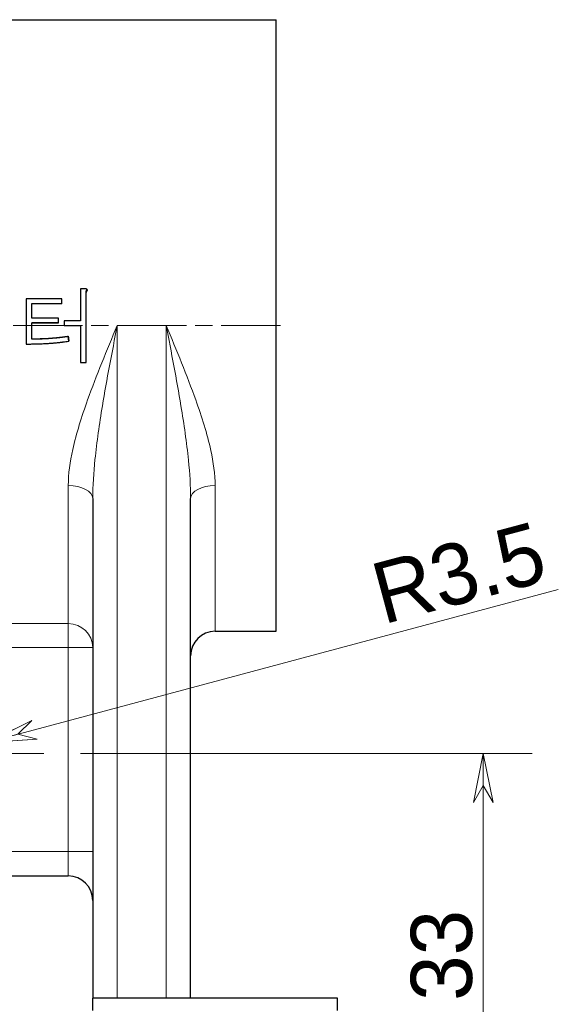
# Model space of a CAD drawing. Header units: millimetres. Extents: x 14 to 974, y 14 to 587.
# Tile 20 of 45: x 145 to 189, y 376 to 456. Entities that reach past the tile are written whole.
import ezdxf

# ---------------------------------------------------------------- set-up
doc = ezdxf.new("R2010")
doc.units = ezdxf.units.MM
doc.linetypes.add('CENTER', pattern=[50.8, 31.75, -6.35, 6.35, -6.35])
doc.linetypes.add('CHAIN', pattern=[0.3543, 0.2362, -0.0295, 0.0591, -0.0295])
doc.layers.add('외형선(ISO)', color=7, linetype='Continuous', lineweight=25)
doc.layers.add('좁은 외형선(ISO)', color=7, linetype='Continuous', lineweight=18)
for name, color, linetype, lineweight, true_color in [('중심 표식(ISO)', 1, 'CENTER', 5, 0xff0000), ('중심선(ISO)', 1, 'CENTER', 5, 0xff0000), ('치수(ISO)', 1, 'Continuous', 5, 0xff0000)]:
    doc.layers.add(name, color=color, linetype=linetype, lineweight=lineweight, true_color=true_color)
doc.styles.add('치수문자', font='txt')
doc.dimstyles.new('한국ATC센터', dxfattribs={"dimscale": 2, "dimtxt": 2.5, "dimasz": 2, "dimexe": 2, "dimexo": 1.5, "dimgap": 0.4, "dimtad": 1, "dimrnd": 1e-08, "dimdsep": 46, "dimtxsty": '치수문자', "dimblk": 'Flared-1', "dimcen": 0.09, "dimdle": 4, "dimclrd": 256, "dimclre": 256, "dimclrt": 5, "dimazin": 2, "dimtfac": 0.5, "dimtmove": 0, "dimatfit": 3, "dimfxl": 1, "dimtolj": 1, "dimlwd": -1, "dimlwe": -1, "dimarcsym": 0})

# ---------------------------------------------------------------- blocks, each defined once
blk = doc.blocks.new('Flared-1')
at = {"color": 0}
for p, q in [((0, 0), (-1, 0.2)), ((-1, 0.2), (-0.65, 0)), ((-1, 0), (0, 0)), ((-0.65, 0), (-1, -0.2)), ((-1, -0.2), (0, 0))]:
    blk.add_line(p, q, dxfattribs=at)
at = {"color": 0, "flags": 128}
for points in [[(-0.65, 0), (0, 0), (-1, 0.2), (-0.65, 0)], [(-0.65, 0), (-1, 0.2), (-0.65, 0), (-0.65, 0)], [(-0.65, 0), (-1, -0.2), (0, 0), (-0.65, 0)]]:
    blk.add_lwpolyline(points, dxfattribs=at)
at = {"color": 0}
for points in [[(-0.65, 0), (0, 0), (-1, 0.2), (-0.65, 0)], [(-0.65, 0), (-1, 0.2), (-0.65, 0)], [(-0.65, 0), (-1, -0.2), (0, 0), (-0.65, 0)]]:
    blk.add_solid(points, dxfattribs=at)
blk = doc.blocks.new('*D49')
at = {"layer": 'Defpoints', "color": 0, "transparency": 16777216}
for p in [(146.942, 396.16), (170.942, 363.16), (182.855, 363.16)]:
    blk.add_point(p, dxfattribs=at)
at = {"layer": '치수(ISO)', "transparency": 16777216}
for p, q in [((149.942, 396.16), (186.855, 396.16)), ((182.855, 392.16), (182.855, 367.16)), ((173.942, 363.16), (186.855, 363.16))]:
    blk.add_line(p, q, dxfattribs=at)
at = {"layer": '치수(ISO)', "transparency": 16777216, "xscale": 4, "yscale": 4, "zscale": 4}
for p, rotation in [((182.855, 396.16), 90), ((182.855, 363.16), 270)]:
    blk.add_blockref('Flared-1', p, dxfattribs=dict(at, rotation=rotation))
at = {"layer": '치수(ISO)', "color": 5, "transparency": 16777216, "insert": (176.929, 379.66), "char_height": 5, "attachment_point": 2, "rotation": 90, "style": '치수문자'}
blk.add_mtext('\\A1;33', dxfattribs=at)
blk = doc.blocks.new('*D50')
at = {"layer": 'Defpoints', "color": 0, "transparency": 16777216}
for p in [(142.323, 397.066), (138.942, 396.16)]:
    blk.add_point(p, dxfattribs=at)
at = {"layer": '치수(ISO)', "transparency": 16777216}
blk.add_line((188.981, 409.568), (146.187, 398.101), dxfattribs=at)
at = {"layer": '치수(ISO)', "transparency": 16777216, "xscale": 4, "yscale": 4, "zscale": 4, "rotation": 194.9999999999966}
blk.add_blockref('Flared-1', (142.323, 397.066), dxfattribs=at)
at = {"layer": '치수(ISO)', "color": 5, "transparency": 16777216, "insert": (180.197, 413.362), "char_height": 5, "attachment_point": 2, "rotation": 15, "style": '치수문자'}
blk.add_mtext('\\A1;R3.5', dxfattribs=at)

msp = doc.modelspace()

# ---------------------------------------------------------------- linework, layer by layer
at = {"layer": '외형선(ISO)'}
for p, q in [((137.9425, 456.1601), (165.9425, 456.1601)), ((165.9425, 406.1601), (165.9425, 456.1601)), ((150.4133, 433.9257), (150.4133, 433.9811)), ((150.454, 433.9797), (150.454, 434.0361)), ((150.4811, 434.0941), (150.4811, 434.0366)), ((148.4051, 432.9259), (145.956, 432.9259)), ((148.4051, 432.9259), (148.4051, 432.9612)), ((148.1406, 431.3805), (145.956, 431.3805)), ((148.1406, 431.3805), (148.1406, 431.3849)), ((147.2654, 430.0986), (147.2654, 430.0774)), ((148.9411, 430.2749), (148.9411, 430.2572)), ((148.9886, 429.9021), (148.9886, 429.8769)), ((150.9425, 417.0179), (150.9425, 376.1601)), ((158.9425, 376.1601), (158.9425, 417.0179)), ((160.9425, 406.1601), (165.9425, 406.1601)), ((112.9425, 386.1601), (148.9425, 386.1601)), ((150.9425, 375.1601), (150.9425, 376.1601)), ((170.9425, 376.1601), (150.9425, 376.1601)), ((170.9425, 375.1601), (170.9425, 376.1601))]:
    msp.add_line(p, q, dxfattribs=at)
for centre, start, end in [((160.9425, 404.1601), 90, 180), ((148.9425, 384.1601), 0, 90)]:
    msp.add_arc(centre, 2, start, end, dxfattribs=at)
for points, knots in [([(150.2572, 434.1667), (150.2482, 434.1667), (150.2392, 434.1667), (150.2301, 434.1667), (150.2211, 434.1667), (150.212, 434.1667), (150.203, 434.1667), (150.1894, 434.1667), (150.1758, 434.1667), (150.1623, 434.1667), (150.1577, 434.1667), (150.1532, 434.1667), (150.1487, 434.1667), (150.1397, 434.1667), (150.1306, 434.1667), (150.1216, 434.1667), (150.117, 434.1667), (150.1125, 434.1667), (150.108, 434.1667), (150.0989, 434.1667), (150.0899, 434.1667), (150.0809, 434.1667), (150.0763, 434.1667), (150.0718, 434.1667), (150.0673, 434.1667), (150.0582, 434.1667), (150.0492, 434.1667), (150.0402, 434.1667), (150.0356, 434.1667), (150.0311, 434.1667), (150.0266, 434.1667), (149.9949, 434.1667), (149.9633, 434.1667), (149.9316, 434.1667)], [0, 0, 0, 0, 0.002713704, 0.002713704, 0.002713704, 0.005427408, 0.005427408, 0.005427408, 0.009497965, 0.009497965, 0.009497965, 0.010854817, 0.010854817, 0.010854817, 0.013568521, 0.013568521, 0.013568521, 0.014925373, 0.014925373, 0.014925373, 0.017639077, 0.017639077, 0.017639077, 0.018995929, 0.018995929, 0.018995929, 0.021709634, 0.021709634, 0.021709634, 0.023066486, 0.023066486, 0.023066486, 0.03256445, 0.03256445, 0.03256445, 0.03256445]), ([(150.4743, 434.1117), (150.4725, 434.1136), (150.4702, 434.1155), (150.4677, 434.1173), (150.4651, 434.1192), (150.4622, 434.121), (150.4589, 434.1228), (150.4573, 434.1237), (150.4555, 434.1245), (150.4537, 434.1254), (150.4501, 434.1272), (150.4462, 434.1289), (150.4419, 434.1306), (150.4397, 434.1314), (150.4375, 434.1323), (150.4351, 434.1331), (150.4305, 434.1347), (150.4255, 434.1364), (150.4202, 434.1379), (150.4175, 434.1387), (150.4147, 434.1395), (150.4119, 434.1403), (150.4062, 434.1419), (150.4002, 434.1434), (150.3938, 434.1449), (150.3906, 434.1456), (150.3873, 434.1464), (150.384, 434.1471), (150.3773, 434.1486), (150.3702, 434.15), (150.3628, 434.1514), (150.3591, 434.1521), (150.3553, 434.1528), (150.3514, 434.1535), (150.3398, 434.1555), (150.3274, 434.1575), (150.3142, 434.1594), (150.2966, 434.162), (150.2776, 434.1644), (150.2572, 434.1667)], [0, 0, 0, 0, 0.0833333, 0.0833333, 0.0833333, 0.1666667, 0.1666667, 0.1666667, 0.2083333, 0.2083333, 0.2083333, 0.2916667, 0.2916667, 0.2916667, 0.3333333, 0.3333333, 0.3333333, 0.4166667, 0.4166667, 0.4166667, 0.4583333, 0.4583333, 0.4583333, 0.5416667, 0.5416667, 0.5416667, 0.5833333, 0.5833333, 0.5833333, 0.6666667, 0.6666667, 0.6666667, 0.7083333, 0.7083333, 0.7083333, 0.8333333, 0.8333333, 0.8333333, 1, 1, 1, 1]), ([(150.3929, 433.8985), (150.3929, 433.9008), (150.393, 433.9031), (150.3931, 433.9054), (150.3932, 433.9077), (150.3933, 433.91), (150.3935, 433.9123), (150.3936, 433.9134), (150.3937, 433.9146), (150.3938, 433.9157), (150.3941, 433.918), (150.3943, 433.9203), (150.3947, 433.9226), (150.3948, 433.9237), (150.395, 433.9249), (150.3952, 433.926), (150.3956, 433.9283), (150.396, 433.9306), (150.3965, 433.9329), (150.3967, 433.9341), (150.3969, 433.9352), (150.3972, 433.9364), (150.3977, 433.9386), (150.3983, 433.9409), (150.3989, 433.9432), (150.3992, 433.9444), (150.3995, 433.9455), (150.3999, 433.9467), (150.4005, 433.949), (150.4012, 433.9513), (150.402, 433.9536), (150.4024, 433.9547), (150.4027, 433.9558), (150.4031, 433.957), (150.4043, 433.9604), (150.4057, 433.9639), (150.4071, 433.9673), (150.409, 433.9719), (150.411, 433.9765), (150.4133, 433.9811)], [0, 0, 0, 0, 0.0833333, 0.0833333, 0.0833333, 0.1666667, 0.1666667, 0.1666667, 0.2083333, 0.2083333, 0.2083333, 0.2916667, 0.2916667, 0.2916667, 0.3333333, 0.3333333, 0.3333333, 0.4166667, 0.4166667, 0.4166667, 0.4583333, 0.4583333, 0.4583333, 0.5416667, 0.5416667, 0.5416667, 0.5833333, 0.5833333, 0.5833333, 0.6666667, 0.6666667, 0.6666667, 0.7083333, 0.7083333, 0.7083333, 0.8333333, 0.8333333, 0.8333333, 1, 1, 1, 1]), ([(150.4133, 433.9257), (150.411, 433.9213), (150.409, 433.9168), (150.4071, 433.9123), (150.4057, 433.9089), (150.4043, 433.9055), (150.4031, 433.9021), (150.4027, 433.901), (150.4024, 433.8999), (150.402, 433.8988), (150.4012, 433.8965), (150.4005, 433.8943), (150.3999, 433.892), (150.3995, 433.8909), (150.3992, 433.8898), (150.3989, 433.8887), (150.3983, 433.8864), (150.3977, 433.8842), (150.3972, 433.8819), (150.3969, 433.8808), (150.3967, 433.8797), (150.3965, 433.8785), (150.396, 433.8763), (150.3956, 433.8741), (150.3952, 433.8718), (150.395, 433.8707), (150.3948, 433.8696), (150.3947, 433.8684), (150.3943, 433.8662), (150.3941, 433.8639), (150.3938, 433.8617), (150.3937, 433.8606), (150.3936, 433.8594), (150.3935, 433.8583), (150.3933, 433.8561), (150.3932, 433.8538), (150.3931, 433.8516), (150.393, 433.8493), (150.3929, 433.8471), (150.3929, 433.8448)], [-1, -1, -1, -1, -0.8333333, -0.8333333, -0.8333333, -0.7083333, -0.7083333, -0.7083333, -0.6666667, -0.6666667, -0.6666667, -0.5833333, -0.5833333, -0.5833333, -0.5416667, -0.5416667, -0.5416667, -0.4583333, -0.4583333, -0.4583333, -0.4166667, -0.4166667, -0.4166667, -0.3333333, -0.3333333, -0.3333333, -0.2916667, -0.2916667, -0.2916667, -0.2083333, -0.2083333, -0.2083333, -0.1666667, -0.1666667, -0.1666667, -0.0833333, -0.0833333, -0.0833333, 0, 0, 0, 0]), ([(150.4133, 433.9811), (150.4137, 433.9822), (150.4141, 433.9834), (150.4146, 433.9846), (150.4151, 433.9858), (150.4157, 433.987), (150.4163, 433.9883), (150.4166, 433.989), (150.4169, 433.9896), (150.4173, 433.9903), (150.418, 433.9916), (150.4187, 433.9929), (150.4196, 433.9943), (150.42, 433.995), (150.4204, 433.9956), (150.4208, 433.9963), (150.4217, 433.9977), (150.4226, 433.9992), (150.4237, 434.0006), (150.4242, 434.0014), (150.4247, 434.0021), (150.4252, 434.0029), (150.4263, 434.0044), (150.4274, 434.0059), (150.4286, 434.0074), (150.4292, 434.0082), (150.4298, 434.009), (150.4304, 434.0098), (150.4317, 434.0114), (150.433, 434.013), (150.4344, 434.0147), (150.4351, 434.0155), (150.4358, 434.0163), (150.4365, 434.0172), (150.4387, 434.0197), (150.441, 434.0223), (150.4434, 434.025), (150.4467, 434.0286), (150.4502, 434.0323), (150.454, 434.0361)], [0, 0, 0, 0, 0.0833333, 0.0833333, 0.0833333, 0.1666667, 0.1666667, 0.1666667, 0.2083333, 0.2083333, 0.2083333, 0.2916667, 0.2916667, 0.2916667, 0.3333333, 0.3333333, 0.3333333, 0.4166667, 0.4166667, 0.4166667, 0.4583333, 0.4583333, 0.4583333, 0.5416667, 0.5416667, 0.5416667, 0.5833333, 0.5833333, 0.5833333, 0.6666667, 0.6666667, 0.6666667, 0.7083333, 0.7083333, 0.7083333, 0.8333333, 0.8333333, 0.8333333, 1, 1, 1, 1]), ([(150.454, 433.9797), (150.4502, 433.9759), (150.4467, 433.9723), (150.4434, 433.9688), (150.441, 433.9662), (150.4387, 433.9637), (150.4365, 433.9612), (150.4358, 433.9603), (150.4351, 433.9595), (150.4344, 433.9587), (150.433, 433.9571), (150.4317, 433.9555), (150.4304, 433.9539), (150.4298, 433.9532), (150.4292, 433.9524), (150.4286, 433.9516), (150.4274, 433.9501), (150.4263, 433.9486), (150.4252, 433.9471), (150.4247, 433.9464), (150.4242, 433.9457), (150.4237, 433.9449), (150.4226, 433.9435), (150.4217, 433.9421), (150.4208, 433.9407), (150.4204, 433.94), (150.42, 433.9394), (150.4196, 433.9387), (150.4187, 433.9374), (150.418, 433.936), (150.4173, 433.9348), (150.4169, 433.9341), (150.4166, 433.9335), (150.4163, 433.9329), (150.4157, 433.9316), (150.4151, 433.9304), (150.4146, 433.9292), (150.4141, 433.928), (150.4137, 433.9269), (150.4133, 433.9257)], [-1, -1, -1, -1, -0.8333333, -0.8333333, -0.8333333, -0.7083333, -0.7083333, -0.7083333, -0.6666667, -0.6666667, -0.6666667, -0.5833333, -0.5833333, -0.5833333, -0.5416667, -0.5416667, -0.5416667, -0.4583333, -0.4583333, -0.4583333, -0.4166667, -0.4166667, -0.4166667, -0.3333333, -0.3333333, -0.3333333, -0.2916667, -0.2916667, -0.2916667, -0.2083333, -0.2083333, -0.2083333, -0.1666667, -0.1666667, -0.1666667, -0.0833333, -0.0833333, -0.0833333, 0, 0, 0, 0]), ([(150.454, 434.0361), (150.4563, 434.0391), (150.4584, 434.0421), (150.4604, 434.045), (150.4623, 434.0479), (150.4642, 434.0507), (150.4659, 434.0535), (150.4667, 434.0548), (150.4675, 434.0562), (150.4683, 434.0575), (150.4699, 434.0602), (150.4713, 434.0627), (150.4725, 434.0652), (150.4732, 434.0665), (150.4738, 434.0677), (150.4743, 434.0689), (150.4755, 434.0713), (150.4765, 434.0737), (150.4773, 434.0759), (150.4777, 434.0771), (150.4781, 434.0782), (150.4785, 434.0793), (150.4792, 434.0815), (150.4798, 434.0836), (150.4802, 434.0856), (150.4804, 434.0866), (150.4806, 434.0876), (150.4807, 434.0885), (150.481, 434.0905), (150.4811, 434.0923), (150.4811, 434.0941), (150.4811, 434.095), (150.4811, 434.0959), (150.481, 434.0967), (150.4809, 434.098), (150.4807, 434.0993), (150.4805, 434.1004), (150.4804, 434.1008), (150.4803, 434.1012), (150.4802, 434.1016), (150.48, 434.1024), (150.4797, 434.1031), (150.4794, 434.1039), (150.4793, 434.1042), (150.4791, 434.1046), (150.479, 434.105), (150.4785, 434.106), (150.4779, 434.107), (150.4773, 434.108), (150.4765, 434.1093), (150.4755, 434.1106), (150.4743, 434.1117)], [0, 0, 0, 0, 0.0833333, 0.0833333, 0.0833333, 0.1666667, 0.1666667, 0.1666667, 0.2083333, 0.2083333, 0.2083333, 0.2916667, 0.2916667, 0.2916667, 0.3333333, 0.3333333, 0.3333333, 0.4166667, 0.4166667, 0.4166667, 0.4583333, 0.4583333, 0.4583333, 0.5416667, 0.5416667, 0.5416667, 0.5833333, 0.5833333, 0.5833333, 0.6666667, 0.6666667, 0.6666667, 0.7083333, 0.7083333, 0.7083333, 0.7708333, 0.7708333, 0.7708333, 0.7916667, 0.7916667, 0.7916667, 0.8333333, 0.8333333, 0.8333333, 0.8541667, 0.8541667, 0.8541667, 0.9166667, 0.9166667, 0.9166667, 1, 1, 1, 1]), ([(150.4811, 434.0366), (150.4811, 434.0349), (150.481, 434.033), (150.4807, 434.0311), (150.4806, 434.0302), (150.4804, 434.0292), (150.4802, 434.0282), (150.4798, 434.0262), (150.4792, 434.0242), (150.4785, 434.022), (150.4781, 434.021), (150.4777, 434.0199), (150.4773, 434.0188), (150.4765, 434.0166), (150.4755, 434.0143), (150.4743, 434.0119), (150.4738, 434.0107), (150.4732, 434.0095), (150.4725, 434.0083), (150.4713, 434.0058), (150.4699, 434.0033), (150.4683, 434.0007), (150.4675, 433.9994), (150.4667, 433.9981), (150.4659, 433.9967), (150.4642, 433.994), (150.4623, 433.9913), (150.4604, 433.9884), (150.4584, 433.9856), (150.4563, 433.9827), (150.454, 433.9797)], [-0.66666667, -0.66666667, -0.66666667, -0.66666667, -0.58333333, -0.58333333, -0.58333333, -0.54166667, -0.54166667, -0.54166667, -0.45833333, -0.45833333, -0.45833333, -0.41666667, -0.41666667, -0.41666667, -0.33333333, -0.33333333, -0.33333333, -0.29166667, -0.29166667, -0.29166667, -0.20833333, -0.20833333, -0.20833333, -0.16666667, -0.16666667, -0.16666667, -0.08333333, -0.08333333, -0.08333333, 0, 0, 0, 0]), ([(148.4051, 432.9612), (148.4051, 432.9717), (148.4051, 432.9823), (148.4051, 432.9928), (148.4051, 433.0034), (148.4051, 433.0139), (148.4051, 433.0245), (148.4051, 433.0297), (148.4051, 433.035), (148.4051, 433.0403), (148.4051, 433.0508), (148.4051, 433.0614), (148.4051, 433.0719), (148.4051, 433.0772), (148.4051, 433.0825), (148.4051, 433.0877), (148.4051, 433.0983), (148.4051, 433.1088), (148.4051, 433.1193), (148.4051, 433.1246), (148.4051, 433.1299), (148.4051, 433.1352), (148.4051, 433.1457), (148.4051, 433.1562), (148.4051, 433.1668), (148.4051, 433.172), (148.4051, 433.1773), (148.4051, 433.1826), (148.4051, 433.1984), (148.4051, 433.2142), (148.4051, 433.23), (148.4051, 433.2458), (148.4051, 433.2616), (148.4051, 433.2774), (148.4051, 433.2985), (148.4051, 433.3196), (148.4051, 433.3406)], [0, 0, 0, 0, 0.003109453, 0.003109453, 0.003109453, 0.006218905, 0.006218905, 0.006218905, 0.007773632, 0.007773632, 0.007773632, 0.010883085, 0.010883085, 0.010883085, 0.012437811, 0.012437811, 0.012437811, 0.015547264, 0.015547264, 0.015547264, 0.01710199, 0.01710199, 0.01710199, 0.020211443, 0.020211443, 0.020211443, 0.021766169, 0.021766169, 0.021766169, 0.026430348, 0.026430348, 0.026430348, 0.031094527, 0.031094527, 0.031094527, 0.037313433, 0.037313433, 0.037313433, 0.037313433]), ([(145.956, 431.7655), (145.956, 431.832), (145.956, 431.8985), (145.956, 431.9649), (145.956, 431.9816), (145.956, 431.9982), (145.956, 432.0148), (145.956, 432.0646), (145.956, 432.1145), (145.956, 432.1643), (145.956, 432.1976), (145.956, 432.2308), (145.956, 432.264), (145.956, 432.2806), (145.956, 432.2972), (145.956, 432.3138), (145.956, 432.3637), (145.956, 432.4135), (145.956, 432.4633), (145.956, 432.6294), (145.956, 432.7953), (145.956, 432.9612)], [0, 0, 0, 0, 0.01956128, 0.01956128, 0.01956128, 0.02445161, 0.02445161, 0.02445161, 0.03912257, 0.03912257, 0.03912257, 0.04890321, 0.04890321, 0.04890321, 0.05379353, 0.05379353, 0.05379353, 0.0684645, 0.0684645, 0.0684645, 0.11736771, 0.11736771, 0.11736771, 0.11736771]), ([(145.956, 432.9612), (146.2962, 432.9612), (146.6363, 432.9612), (146.9765, 432.9612), (147.4527, 432.9612), (147.9289, 432.9612), (148.4051, 432.9612)], [0, 0, 0, 0, 0.10204659, 0.10204659, 0.10204659, 0.2449118, 0.2449118, 0.2449118, 0.2449118]), ([(148.1406, 431.7655), (148.0192, 431.7655), (147.8978, 431.7655), (147.7765, 431.7655), (147.7461, 431.7655), (147.7158, 431.7655), (147.6854, 431.7655), (147.109, 431.7655), (146.5325, 431.7655), (145.956, 431.7655)], [0, 0, 0, 0, 0.03640886, 0.03640886, 0.03640886, 0.04551108, 0.04551108, 0.04551108, 0.21845319, 0.21845319, 0.21845319, 0.21845319]), ([(148.1406, 431.3849), (148.1406, 431.3955), (148.1406, 431.4061), (148.1406, 431.4167), (148.1406, 431.4325), (148.1406, 431.4484), (148.1406, 431.4642), (148.1406, 431.4748), (148.1406, 431.4854), (148.1406, 431.4959), (148.1406, 431.5012), (148.1406, 431.5065), (148.1406, 431.5118), (148.1406, 431.5224), (148.1406, 431.5329), (148.1406, 431.5435), (148.1406, 431.5488), (148.1406, 431.5541), (148.1406, 431.5594), (148.1406, 431.5699), (148.1406, 431.5805), (148.1406, 431.5911), (148.1406, 431.5964), (148.1406, 431.6017), (148.1406, 431.6069), (148.1406, 431.6175), (148.1406, 431.6281), (148.1406, 431.6387), (148.1406, 431.6439), (148.1406, 431.6492), (148.1406, 431.6545), (148.1406, 431.6704), (148.1406, 431.6862), (148.1406, 431.7021), (148.1406, 431.7232), (148.1406, 431.7444), (148.1406, 431.7655)], [0, 0, 0, 0, 0.003109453, 0.003109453, 0.003109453, 0.007773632, 0.007773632, 0.007773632, 0.010883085, 0.010883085, 0.010883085, 0.012437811, 0.012437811, 0.012437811, 0.015547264, 0.015547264, 0.015547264, 0.01710199, 0.01710199, 0.01710199, 0.020211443, 0.020211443, 0.020211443, 0.021766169, 0.021766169, 0.021766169, 0.024875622, 0.024875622, 0.024875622, 0.026430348, 0.026430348, 0.026430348, 0.031094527, 0.031094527, 0.031094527, 0.037313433, 0.037313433, 0.037313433, 0.037313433]), ([(149.9316, 431.5441), (149.8023, 431.5441), (149.673, 431.5441), (149.5438, 431.5441), (149.5253, 431.5441), (149.5068, 431.5441), (149.4884, 431.5441), (149.4514, 431.5441), (149.4145, 431.5441), (149.3776, 431.5441), (149.3591, 431.5441), (149.3406, 431.5441), (149.3222, 431.5441), (149.2852, 431.5441), (149.2483, 431.5441), (149.2113, 431.5441), (149.1375, 431.5441), (149.0636, 431.5441), (148.9897, 431.5441), (148.8604, 431.5441), (148.7312, 431.5441), (148.6019, 431.5441)], [0, 0, 0, 0, 0.03878336, 0.03878336, 0.03878336, 0.04432384, 0.04432384, 0.04432384, 0.05540479, 0.05540479, 0.05540479, 0.06094527, 0.06094527, 0.06094527, 0.07202623, 0.07202623, 0.07202623, 0.09418815, 0.09418815, 0.09418815, 0.13297151, 0.13297151, 0.13297151, 0.13297151]), ([(148.6019, 431.5441), (148.6019, 431.5333), (148.6019, 431.5226), (148.6019, 431.5118), (148.6019, 431.501), (148.6019, 431.4903), (148.6019, 431.4795), (148.6019, 431.4741), (148.6019, 431.4688), (148.6019, 431.4634), (148.6019, 431.4526), (148.6019, 431.4418), (148.6019, 431.4311), (148.6019, 431.4257), (148.6019, 431.4203), (148.6019, 431.4149), (148.6019, 431.4042), (148.6019, 431.3934), (148.6019, 431.3826), (148.6019, 431.3773), (148.6019, 431.3719), (148.6019, 431.3665), (148.6019, 431.3557), (148.6019, 431.345), (148.6019, 431.3342), (148.6019, 431.3288), (148.6019, 431.3234), (148.6019, 431.3181), (148.6019, 431.3073), (148.6019, 431.2965), (148.6019, 431.2858), (148.6019, 431.2804), (148.6019, 431.275), (148.6019, 431.2696), (148.6019, 431.2319), (148.6019, 431.1943), (148.6019, 431.1566)], [0, 0, 0, 0, 0.003165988, 0.003165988, 0.003165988, 0.006331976, 0.006331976, 0.006331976, 0.007914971, 0.007914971, 0.007914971, 0.011080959, 0.011080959, 0.011080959, 0.012663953, 0.012663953, 0.012663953, 0.015829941, 0.015829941, 0.015829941, 0.017412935, 0.017412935, 0.017412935, 0.020578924, 0.020578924, 0.020578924, 0.022161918, 0.022161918, 0.022161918, 0.025327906, 0.025327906, 0.025327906, 0.0269109, 0.0269109, 0.0269109, 0.037991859, 0.037991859, 0.037991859, 0.037991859]), ([(145.956, 430.0498), (145.956, 430.1239), (145.956, 430.198), (145.956, 430.2722), (145.956, 430.3463), (145.956, 430.4205), (145.956, 430.4947), (145.956, 430.5317), (145.956, 430.5688), (145.956, 430.6059), (145.956, 430.8656), (145.956, 431.1253), (145.956, 431.3849)], [0, 0, 0, 0, 0.0218227, 0.0218227, 0.0218227, 0.04364541, 0.04364541, 0.04364541, 0.05455676, 0.05455676, 0.05455676, 0.13093623, 0.13093623, 0.13093623, 0.13093623]), ([(145.956, 431.3849), (146.0774, 431.3849), (146.1988, 431.3849), (146.3201, 431.3849), (146.3505, 431.3849), (146.3808, 431.3849), (146.4111, 431.3849), (146.5628, 431.3849), (146.7145, 431.3849), (146.8662, 431.3849), (146.8966, 431.3849), (146.9269, 431.3849), (146.9573, 431.3849), (147.3517, 431.3849), (147.7461, 431.3849), (148.1406, 431.3849)], [0, 0, 0, 0, 0.03640886, 0.03640886, 0.03640886, 0.04551108, 0.04551108, 0.04551108, 0.09102216, 0.09102216, 0.09102216, 0.10012438, 0.10012438, 0.10012438, 0.21845319, 0.21845319, 0.21845319, 0.21845319]), ([(148.6019, 431.1566), (148.6388, 431.1566), (148.6758, 431.1566), (148.7127, 431.1566), (148.7496, 431.1566), (148.7866, 431.1566), (148.8235, 431.1566), (148.842, 431.1566), (148.8604, 431.1566), (148.8789, 431.1566), (148.9158, 431.1566), (148.9528, 431.1566), (148.9897, 431.1566), (149.0082, 431.1566), (149.0267, 431.1566), (149.0451, 431.1566), (149.0821, 431.1566), (149.119, 431.1566), (149.1559, 431.1566), (149.2298, 431.1566), (149.3037, 431.1566), (149.3776, 431.1566), (149.4145, 431.1566), (149.4514, 431.1566), (149.4884, 431.1566), (149.5068, 431.1566), (149.5253, 431.1566), (149.5438, 431.1566), (149.673, 431.1566), (149.8023, 431.1566), (149.9316, 431.1566)], [0, 0, 0, 0, 0.01108096, 0.01108096, 0.01108096, 0.02216192, 0.02216192, 0.02216192, 0.0277024, 0.0277024, 0.0277024, 0.03878336, 0.03878336, 0.03878336, 0.04432384, 0.04432384, 0.04432384, 0.05540479, 0.05540479, 0.05540479, 0.07756671, 0.07756671, 0.07756671, 0.08864767, 0.08864767, 0.08864767, 0.09418815, 0.09418815, 0.09418815, 0.13297151, 0.13297151, 0.13297151, 0.13297151]), ([(145.956, 430.0715), (146.0231, 430.0708), (146.0911, 430.0704), (146.1601, 430.0704), (146.2118, 430.0704), (146.2641, 430.0706), (146.3169, 430.071), (146.3345, 430.0712), (146.3522, 430.0713), (146.3699, 430.0715), (146.4053, 430.0719), (146.441, 430.0724), (146.4769, 430.0729), (146.4948, 430.0732), (146.5128, 430.0735), (146.5309, 430.0739), (146.567, 430.0745), (146.6034, 430.0753), (146.64, 430.0761), (146.6583, 430.0765), (146.6767, 430.077), (146.6951, 430.0775), (146.7319, 430.0784), (146.769, 430.0794), (146.8063, 430.0806), (146.825, 430.0811), (146.8437, 430.0817), (146.8625, 430.0823), (146.9, 430.0835), (146.9378, 430.0849), (146.9758, 430.0863), (146.9948, 430.087), (147.0139, 430.0877), (147.033, 430.0885), (147.0713, 430.09), (147.1098, 430.0916), (147.1485, 430.0933), (147.1872, 430.095), (147.2262, 430.0968), (147.2654, 430.0986)], [-1, -1, -1, -1, -0.8333333, -0.8333333, -0.8333333, -0.7083333, -0.7083333, -0.7083333, -0.6666667, -0.6666667, -0.6666667, -0.5833333, -0.5833333, -0.5833333, -0.5416667, -0.5416667, -0.5416667, -0.4583333, -0.4583333, -0.4583333, -0.4166667, -0.4166667, -0.4166667, -0.3333333, -0.3333333, -0.3333333, -0.2916667, -0.2916667, -0.2916667, -0.2083333, -0.2083333, -0.2083333, -0.1666667, -0.1666667, -0.1666667, -0.0833333, -0.0833333, -0.0833333, 0, 0, 0, 0]), ([(147.2654, 430.0774), (147.2262, 430.0755), (147.1872, 430.0737), (147.1485, 430.0719), (147.1098, 430.0702), (147.0713, 430.0686), (147.033, 430.067), (147.0139, 430.0663), (146.9948, 430.0655), (146.9758, 430.0648), (146.9378, 430.0634), (146.9, 430.062), (146.8625, 430.0608), (146.8437, 430.0601), (146.825, 430.0595), (146.8063, 430.059), (146.769, 430.0578), (146.7319, 430.0568), (146.6951, 430.0558), (146.6767, 430.0553), (146.6583, 430.0549), (146.64, 430.0544), (146.6034, 430.0536), (146.567, 430.0528), (146.5309, 430.0521), (146.5128, 430.0518), (146.4948, 430.0515), (146.4769, 430.0512), (146.441, 430.0506), (146.4053, 430.0501), (146.3699, 430.0498), (146.3522, 430.0496), (146.3345, 430.0494), (146.3169, 430.0492), (146.2641, 430.0488), (146.2118, 430.0486), (146.1601, 430.0486), (146.0911, 430.0486), (146.0231, 430.049), (145.956, 430.0498)], [0, 0, 0, 0, 0.0833333, 0.0833333, 0.0833333, 0.1666667, 0.1666667, 0.1666667, 0.2083333, 0.2083333, 0.2083333, 0.2916667, 0.2916667, 0.2916667, 0.3333333, 0.3333333, 0.3333333, 0.4166667, 0.4166667, 0.4166667, 0.4583333, 0.4583333, 0.4583333, 0.5416667, 0.5416667, 0.5416667, 0.5833333, 0.5833333, 0.5833333, 0.6666667, 0.6666667, 0.6666667, 0.7083333, 0.7083333, 0.7083333, 0.8333333, 0.8333333, 0.8333333, 1, 1, 1, 1]), ([(147.2654, 430.0986), (147.3626, 430.1054), (147.4592, 430.1127), (147.555, 430.1205), (147.6269, 430.1263), (147.6984, 430.1324), (147.7696, 430.1388), (147.7933, 430.141), (147.8169, 430.1431), (147.8405, 430.1453), (147.8878, 430.1497), (147.9348, 430.1542), (147.9817, 430.1589), (148.0052, 430.1612), (148.0286, 430.1636), (148.052, 430.1659), (148.0987, 430.1707), (148.1452, 430.1756), (148.1916, 430.1806), (148.2148, 430.1831), (148.2379, 430.1857), (148.261, 430.1883), (148.3072, 430.1934), (148.3533, 430.1987), (148.3991, 430.2041), (148.422, 430.2068), (148.4449, 430.2095), (148.4678, 430.2123), (148.5135, 430.2178), (148.559, 430.2234), (148.6043, 430.2292), (148.627, 430.2321), (148.6496, 430.235), (148.6722, 430.238), (148.7173, 430.2439), (148.7623, 430.2499), (148.8072, 430.2561), (148.852, 430.2622), (148.8966, 430.2685), (148.9411, 430.2749)], [-1, -1, -1, -1, -0.8333333, -0.8333333, -0.8333333, -0.7083333, -0.7083333, -0.7083333, -0.6666667, -0.6666667, -0.6666667, -0.5833333, -0.5833333, -0.5833333, -0.5416667, -0.5416667, -0.5416667, -0.4583333, -0.4583333, -0.4583333, -0.4166667, -0.4166667, -0.4166667, -0.3333333, -0.3333333, -0.3333333, -0.2916667, -0.2916667, -0.2916667, -0.2083333, -0.2083333, -0.2083333, -0.1666667, -0.1666667, -0.1666667, -0.0833333, -0.0833333, -0.0833333, 0, 0, 0, 0]), ([(148.9411, 430.2572), (148.8966, 430.2507), (148.852, 430.2443), (148.8072, 430.238), (148.7623, 430.2317), (148.7173, 430.2256), (148.6722, 430.2195), (148.6496, 430.2165), (148.627, 430.2136), (148.6043, 430.2106), (148.559, 430.2047), (148.5135, 430.199), (148.4678, 430.1933), (148.4449, 430.1905), (148.422, 430.1877), (148.3991, 430.185), (148.3533, 430.1795), (148.3072, 430.1741), (148.261, 430.1688), (148.2379, 430.1662), (148.2148, 430.1636), (148.1916, 430.161), (148.1452, 430.1559), (148.0987, 430.1509), (148.052, 430.1461), (148.0286, 430.1436), (148.0052, 430.1412), (147.9817, 430.1389), (147.9348, 430.1341), (147.8878, 430.1295), (147.8405, 430.125), (147.8169, 430.1228), (147.7933, 430.1206), (147.7696, 430.1184), (147.6984, 430.1119), (147.6269, 430.1056), (147.555, 430.0997), (147.4592, 430.0917), (147.3626, 430.0843), (147.2654, 430.0774)], [0, 0, 0, 0, 0.0833333, 0.0833333, 0.0833333, 0.1666667, 0.1666667, 0.1666667, 0.2083333, 0.2083333, 0.2083333, 0.2916667, 0.2916667, 0.2916667, 0.3333333, 0.3333333, 0.3333333, 0.4166667, 0.4166667, 0.4166667, 0.4583333, 0.4583333, 0.4583333, 0.5416667, 0.5416667, 0.5416667, 0.5833333, 0.5833333, 0.5833333, 0.6666667, 0.6666667, 0.6666667, 0.7083333, 0.7083333, 0.7083333, 0.8333333, 0.8333333, 0.8333333, 1, 1, 1, 1]), ([(147.3264, 429.6973), (147.377, 429.7007), (147.4271, 429.7043), (147.4769, 429.708), (147.5267, 429.7117), (147.5761, 429.7156), (147.6251, 429.7195), (147.6497, 429.7215), (147.6741, 429.7235), (147.6985, 429.7256), (147.7472, 429.7297), (147.7955, 429.7339), (147.8435, 429.7383), (147.8675, 429.7404), (147.8914, 429.7426), (147.9152, 429.7449), (147.9628, 429.7494), (148.01, 429.754), (148.0569, 429.7587), (148.0804, 429.7611), (148.1037, 429.7635), (148.127, 429.7659), (148.1735, 429.7708), (148.2197, 429.7758), (148.2655, 429.7809), (148.2884, 429.7834), (148.3112, 429.786), (148.334, 429.7886), (148.3794, 429.7939), (148.4245, 429.7993), (148.4692, 429.8048), (148.4916, 429.8075), (148.5139, 429.8103), (148.536, 429.8131), (148.6026, 429.8216), (148.6683, 429.8303), (148.7332, 429.8393), (148.8198, 429.8513), (148.9049, 429.8639), (148.9886, 429.8769)], [0, 0, 0, 0, 0.0833333, 0.0833333, 0.0833333, 0.1666667, 0.1666667, 0.1666667, 0.2083333, 0.2083333, 0.2083333, 0.2916667, 0.2916667, 0.2916667, 0.3333333, 0.3333333, 0.3333333, 0.4166667, 0.4166667, 0.4166667, 0.4583333, 0.4583333, 0.4583333, 0.5416667, 0.5416667, 0.5416667, 0.5833333, 0.5833333, 0.5833333, 0.6666667, 0.6666667, 0.6666667, 0.7083333, 0.7083333, 0.7083333, 0.8333333, 0.8333333, 0.8333333, 1, 1, 1, 1]), ([(148.9411, 430.2749), (148.9437, 430.2542), (148.9464, 430.2335), (148.949, 430.2127), (148.951, 430.1972), (148.953, 430.1817), (148.955, 430.1661), (148.9556, 430.161), (148.9563, 430.1558), (148.9569, 430.1506), (148.9583, 430.1402), (148.9596, 430.1299), (148.9609, 430.1195), (148.9615, 430.1144), (148.9622, 430.1092), (148.9629, 430.104), (148.9642, 430.0936), (148.9655, 430.0833), (148.9668, 430.0729), (148.9675, 430.0678), (148.9681, 430.0626), (148.9688, 430.0574), (148.9701, 430.047), (148.9714, 430.0367), (148.9728, 430.0263), (148.9734, 430.0212), (148.9741, 430.016), (148.9747, 430.0108), (148.9761, 430.0005), (148.9774, 429.9901), (148.9787, 429.9797), (148.9794, 429.9746), (148.98, 429.9694), (148.9807, 429.9642), (148.982, 429.9539), (148.9833, 429.9435), (148.9846, 429.9332), (148.986, 429.9228), (148.9873, 429.9125), (148.9886, 429.9021)], [-0.037614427, -0.037614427, -0.037614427, -0.037614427, -0.031345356, -0.031345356, -0.031345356, -0.026643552, -0.026643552, -0.026643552, -0.025076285, -0.025076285, -0.025076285, -0.021941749, -0.021941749, -0.021941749, -0.020374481, -0.020374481, -0.020374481, -0.017239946, -0.017239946, -0.017239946, -0.015672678, -0.015672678, -0.015672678, -0.012538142, -0.012538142, -0.012538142, -0.010970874, -0.010970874, -0.010970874, -0.007836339, -0.007836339, -0.007836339, -0.006269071, -0.006269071, -0.006269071, -0.003134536, -0.003134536, -0.003134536, 0, 0, 0, 0]), ([(148.9886, 429.8769), (148.9873, 429.8875), (148.986, 429.8981), (148.9846, 429.9086), (148.9833, 429.9192), (148.982, 429.9297), (148.9807, 429.9403), (148.98, 429.9456), (148.9794, 429.9509), (148.9787, 429.9561), (148.9774, 429.9667), (148.9761, 429.9773), (148.9747, 429.9878), (148.9741, 429.9931), (148.9734, 429.9984), (148.9728, 430.0037), (148.9714, 430.0142), (148.9701, 430.0248), (148.9688, 430.0353), (148.9681, 430.0406), (148.9675, 430.0459), (148.9668, 430.0512), (148.9655, 430.0618), (148.9642, 430.0723), (148.9629, 430.0829), (148.9609, 430.0987), (148.9589, 430.1146), (148.9569, 430.1304), (148.9563, 430.1357), (148.9556, 430.141), (148.955, 430.1463), (148.953, 430.1621), (148.951, 430.178), (148.949, 430.1938), (148.9464, 430.2149), (148.9437, 430.2361), (148.9411, 430.2572)], [0, 0, 0, 0, 0.003134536, 0.003134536, 0.003134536, 0.006269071, 0.006269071, 0.006269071, 0.007836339, 0.007836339, 0.007836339, 0.010970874, 0.010970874, 0.010970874, 0.012538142, 0.012538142, 0.012538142, 0.015672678, 0.015672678, 0.015672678, 0.017239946, 0.017239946, 0.017239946, 0.020374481, 0.020374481, 0.020374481, 0.025076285, 0.025076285, 0.025076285, 0.026643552, 0.026643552, 0.026643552, 0.031345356, 0.031345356, 0.031345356, 0.037614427, 0.037614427, 0.037614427, 0.037614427]), ([(145.5083, 429.642), (145.5591, 429.642), (145.61, 429.6422), (145.6608, 429.6424), (145.7116, 429.6427), (145.7624, 429.643), (145.8132, 429.6436), (145.8386, 429.6438), (145.8639, 429.6441), (145.8893, 429.6444), (145.94, 429.6451), (145.9907, 429.6458), (146.0414, 429.6467), (146.0667, 429.6472), (146.092, 429.6477), (146.1173, 429.6482), (146.168, 429.6492), (146.2186, 429.6503), (146.2691, 429.6516), (146.2944, 429.6523), (146.3197, 429.6529), (146.345, 429.6536), (146.3955, 429.655), (146.446, 429.6566), (146.4965, 429.6582), (146.5217, 429.6591), (146.5469, 429.6599), (146.5722, 429.6608), (146.6226, 429.6626), (146.673, 429.6645), (146.7234, 429.6666), (146.7486, 429.6676), (146.7738, 429.6687), (146.7989, 429.6697), (146.8745, 429.673), (146.9499, 429.6766), (147.0253, 429.6804), (147.1258, 429.6855), (147.2262, 429.6911), (147.3264, 429.6973)], [0, 0, 0, 0, 0.0833333, 0.0833333, 0.0833333, 0.1666667, 0.1666667, 0.1666667, 0.2083333, 0.2083333, 0.2083333, 0.2916667, 0.2916667, 0.2916667, 0.3333333, 0.3333333, 0.3333333, 0.4166667, 0.4166667, 0.4166667, 0.4583333, 0.4583333, 0.4583333, 0.5416667, 0.5416667, 0.5416667, 0.5833333, 0.5833333, 0.5833333, 0.6666667, 0.6666667, 0.6666667, 0.7083333, 0.7083333, 0.7083333, 0.8333333, 0.8333333, 0.8333333, 1, 1, 1, 1]), ([(149.9316, 428.1259), (149.9444, 428.1259), (149.9572, 428.1259), (149.97, 428.1259), (149.9829, 428.1259), (149.9957, 428.1259), (150.0085, 428.1259), (150.0149, 428.1259), (150.0213, 428.1259), (150.0277, 428.1259), (150.0405, 428.1259), (150.0533, 428.1259), (150.0662, 428.1259), (150.0726, 428.1259), (150.079, 428.1259), (150.0854, 428.1259), (150.0982, 428.1259), (150.111, 428.1259), (150.1238, 428.1259), (150.1302, 428.1259), (150.1366, 428.1259), (150.143, 428.1259), (150.1559, 428.1259), (150.1687, 428.1259), (150.1815, 428.1259), (150.1879, 428.1259), (150.1943, 428.1259), (150.2007, 428.1259), (150.2135, 428.1259), (150.2263, 428.1259), (150.2392, 428.1259), (150.2456, 428.1259), (150.252, 428.1259), (150.2584, 428.1259), (150.2776, 428.1259), (150.2968, 428.1259), (150.316, 428.1259), (150.3417, 428.1259), (150.3673, 428.1259), (150.3929, 428.1259)], [0, 0, 0, 0, 0.003844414, 0.003844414, 0.003844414, 0.007688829, 0.007688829, 0.007688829, 0.009611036, 0.009611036, 0.009611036, 0.01345545, 0.01345545, 0.01345545, 0.015377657, 0.015377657, 0.015377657, 0.019222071, 0.019222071, 0.019222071, 0.021144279, 0.021144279, 0.021144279, 0.024988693, 0.024988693, 0.024988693, 0.0269109, 0.0269109, 0.0269109, 0.030755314, 0.030755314, 0.030755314, 0.032677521, 0.032677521, 0.032677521, 0.038444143, 0.038444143, 0.038444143, 0.046132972, 0.046132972, 0.046132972, 0.046132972])]:
    msp.add_open_spline(points, degree=3, knots=knots, dxfattribs=at)
for points in [[(149.9316, 434.1667), (149.9316, 433.2963), (149.9316, 432.4205), (149.9316, 431.5441)], [(150.3929, 428.1259), (150.3929, 430.0406), (150.3929, 431.9813), (150.3929, 433.8985)], [(148.4051, 433.3406), (147.4395, 433.3406), (146.4739, 433.3406), (145.5083, 433.3406)], [(145.5083, 433.3406), (145.5083, 432.1111), (145.5083, 430.8739), (145.5083, 429.642)], [(149.9316, 431.1566), (149.9316, 430.144), (149.9316, 429.1314), (149.9316, 428.1259)]]:
    msp.add_open_spline(points, degree=3, dxfattribs=at)
at = {"layer": '좁은 외형선(ISO)'}
for p, q in [((152.9425, 376.1601), (152.9425, 431.1601)), ((152.9425, 431.1601), (156.9425, 431.1601)), ((156.9425, 431.1601), (156.9425, 376.1601)), ((148.9425, 406.7852), (148.9425, 418.0655)), ((160.9425, 418.0655), (160.9425, 406.1601)), ((148.9425, 406.7852), (112.9425, 406.7852)), ((148.9425, 404.8352), (148.9425, 406.7852)), ((112.9425, 404.8352), (148.9425, 404.8352)), ((148.9425, 404.8352), (150.9425, 404.8352)), ((148.9425, 404.8352), (148.9425, 388.1601)), ((148.9425, 388.1601), (112.9425, 388.1601)), ((150.9425, 388.1601), (148.9425, 388.1601)), ((148.9425, 388.1601), (148.9425, 386.1601))]:
    msp.add_line(p, q, dxfattribs=at)
for centre, major_axis, ratio, start_param, end_param in [((148.9425, 417.0179), (2, 0), 0.5237828, 0, 1.5707963), ((160.9425, 417.0179), (-2, 0), 0.5237828, 4.712389, 6.2831853), ((148.9425, 404.8352), (2, 0), 0.974996, 0, 1.5707963)]:
    msp.add_ellipse(centre, major_axis=major_axis, ratio=ratio, start_param=start_param, end_param=end_param, dxfattribs=at)
for points, knots in [([(152.9425, 431.1601), (152.519, 430.1415), (152.0939, 429.1189), (151.2762, 427.0848), (150.8835, 426.0734), (150.0373, 423.7068), (149.6056, 422.3449), (149.089, 420.0132), (148.9425, 419.0179), (148.9425, 418.0655)], [-0.001867, -0.001867, -0.001867, -0.001867, 0.3517525, 0.3517525, 0.7035104, 0.7035104, 1.1820996, 1.1820996, 1.5443426, 1.5443426, 1.5443426, 1.5443426]), ([(150.9425, 417.0179), (150.9425, 418.0465), (151.0157, 419.1215), (151.274, 421.6397), (151.4899, 423.1105), (151.913, 425.6664), (152.1093, 426.7588), (152.5182, 428.9556), (152.7308, 430.06), (152.9425, 431.1601)], [-1.5443426, -1.5443426, -1.5443426, -1.5443426, -1.1820996, -1.1820996, -0.7035104, -0.7035104, -0.3517525, -0.3517525, 0.001867, 0.001867, 0.001867, 0.001867]), ([(160.9425, 418.0655), (160.9425, 418.997), (160.8021, 419.97), (160.2938, 422.2997), (159.8557, 423.6841), (159.0014, 426.0734), (158.6087, 427.0848), (157.7911, 429.1189), (157.3659, 430.1415), (156.9425, 431.1601)], [0, 0, 0, 0, 0.354294, 0.354294, 0.8408322, 0.8408322, 1.1925901, 1.1925901, 1.5462097, 1.5462097, 1.5462097, 1.5462097]), ([(156.9425, 431.1601), (157.1542, 430.06), (157.3668, 428.9556), (157.7756, 426.7588), (157.9719, 425.6664), (158.3991, 423.086), (158.6181, 421.5908), (158.8723, 419.0748), (158.9425, 418.0239), (158.9425, 417.0179)], [-1.5462097, -1.5462097, -1.5462097, -1.5462097, -1.1925901, -1.1925901, -0.8408322, -0.8408322, -0.354294, -0.354294, 0, 0, 0, 0])]:
    msp.add_open_spline(points, degree=3, knots=knots, dxfattribs=at)
at = {"layer": '중심 표식(ISO)', "linetype": 'CHAIN', "ltscale": 23.990969}
msp.add_line((146.9425, 396.1601), (116.7342, 396.1601), dxfattribs=at)
at = {"layer": '중심선(ISO)', "linetype": 'CHAIN', "ltscale": 23.990969}
msp.add_line((93.4425, 431.1601), (166.2747, 431.1601), dxfattribs=at)

# ---------------------------------------------------------------- dimensions: what is measured, and where the dimension line sits
at = {"layer": '치수(ISO)'}
dim = msp.add_radius_dim(center=(138.9425, 396.1601), mpoint=(142.3232, 397.0659), dimstyle='한국ATC센터', override={"dimdec": 2, "dimcen": 0, "dimtp": 0, "dimtm": 0, "dimtdec": 2, "dimtofl": 0}, dxfattribs=at)
dim.commit()
dim.dimension.update_dxf_attribs({"geometry": '*D50', "text_midpoint": (181.7336, 407.6259), "dimtype": 164})
dim = msp.add_linear_dim(base=(182.8548, 363.1601), p1=(146.9425, 396.1601), p2=(170.9425, 363.1601), angle=90, dimstyle='한국ATC센터', override={"dimdec": 2, "dimtp": 0, "dimtm": 0, "dimtdec": 2, "dimtofl": 0, "dimatfit": 1}, dxfattribs=at)
dim.commit()
dim.dimension.update_dxf_attribs({"geometry": '*D49', "text_midpoint": (182.8548, 379.6601), "dimtype": 160})

doc.saveas('drawing.dxf')
